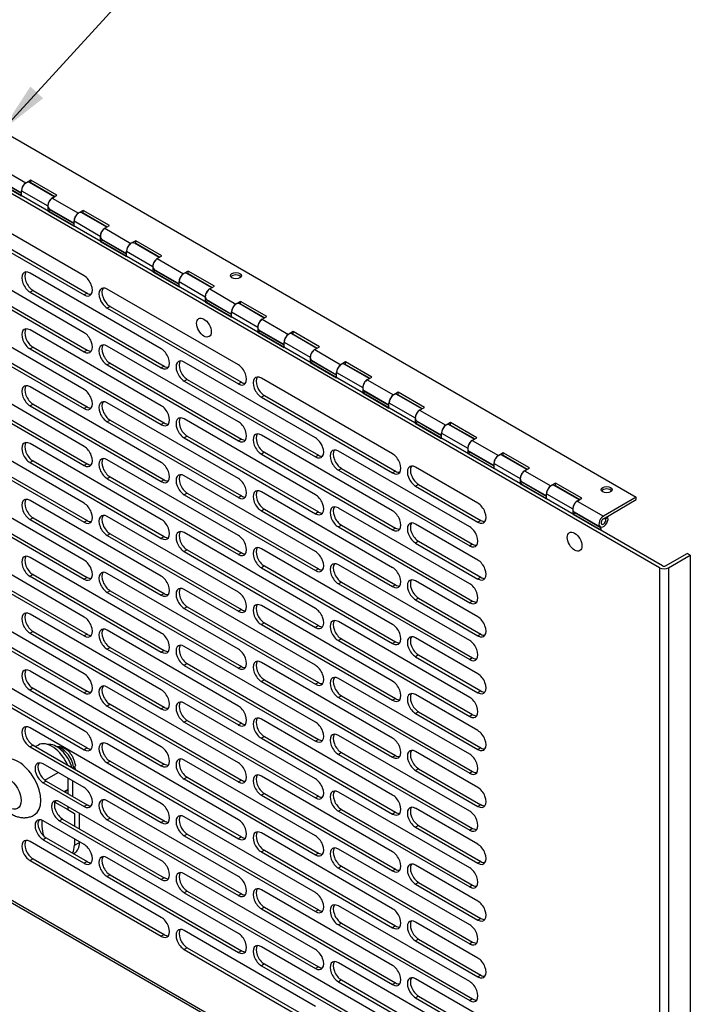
# Model space of a CAD drawing. Header units: inches. Extents: x 0 to 80.1, y 0 to 59.8.
# Tile 17 of 18: x 61.8 to 70.8, y 39.9 to 53.1. Entities that reach past the tile are written whole.
import ezdxf
from ezdxf.enums import TextEntityAlignment as Align

# ---------------------------------------------------------------- set-up
doc = ezdxf.new("R2010")
doc.units = ezdxf.units.IN
doc.header["$MEASUREMENT"] = 0
for name, color, linetype in [('COM57178-16', 7, 'Continuous'), ('COM57184A', 7, 'Continuous'), ('COM57184B', 7, 'Continuous'), ('Default', 7, 'Continuous'), ('LOC13061', 7, 'Continuous'), ('LOC13061CAM', 7, 'Continuous'), ('LOC13061SC', 7, 'Continuous'), ('RVT19022', 7, 'Continuous')]:
    doc.layers.add(name, color=color, linetype=linetype)
doc.styles.add('SEACAD_Arial', font='arial.ttf')

# ---------------------------------------------------------------- blocks, each defined once
blk = doc.blocks.new('SEANNOT_GROUP3')
at = {"layer": 'Default', "linetype": 'Continuous'}
blk.add_hatch(color=7, dxfattribs=at).paths.add_polyline_path([(61.94, 52.234), (61.554, 51.638), (62.112, 52.076)])
at = {"layer": 'Default', "color": 7, "linetype": 'Continuous'}
for p, q in [((66.972, 55.202), (67.52, 55.202)), ((64.172, 54.502), (66.272, 54.502)), ((66.972, 53.802), (67.52, 53.802))]:
    blk.add_line(p, q, dxfattribs=at)
blk.add_lwpolyline([(64.172, 54.502), (61.554, 51.638)], dxfattribs=at)
for centre, start, end in [((66.972, 54.502), 90, 270), ((67.52, 54.502), 270, 90)]:
    blk.add_arc(centre, 0.7, start, end, dxfattribs=at)
at = {"layer": 'Default', "color": 7, "linetype": 'Continuous', "style": 'SEACAD_Arial'}
blk.add_text('2', height=0.7, dxfattribs=at).set_placement((66.972, 54.852), align=Align.TOP_LEFT)
blk = doc.blocks.new('SE6')
at = {"layer": 'COM57178-16', "color": 7, "linetype": 'Continuous'}
for p, q in [((70.416, 45.752), (53.147, 55.722)), ((70.456, 45.775), (53.187, 55.745)), ((62.665, 49.683), (60.898, 50.703)), ((60.898, 50.448), (62.665, 49.427)), ((60.938, 50.471), (62.706, 49.45)), ((62.665, 48.917), (60.898, 49.937)), ((60.898, 49.682), (62.665, 48.661)), ((60.938, 49.705), (62.706, 48.684)), ((63.704, 48.7), (61.936, 49.721)), ((61.976, 49.488), (61.936, 49.465)), ((61.976, 49.488), (63.744, 48.468)), ((64.742, 48.483), (62.975, 49.504)), ((61.936, 49.465), (63.704, 48.444)), ((62.706, 49.45), (62.665, 49.427)), ((63.015, 49.272), (62.975, 49.248)), ((62.975, 49.248), (64.742, 48.228)), ((63.015, 49.272), (64.783, 48.251)), ((62.665, 48.151), (60.898, 49.171)), ((63.704, 47.934), (61.936, 48.955)), ((60.898, 48.916), (62.665, 47.895)), ((60.938, 48.939), (62.706, 47.919)), ((61.976, 48.722), (61.936, 48.699)), ((61.936, 48.699), (63.704, 47.679)), ((61.976, 48.722), (63.744, 47.702)), ((62.706, 48.684), (62.665, 48.661)), ((64.742, 47.717), (62.975, 48.738)), ((63.015, 48.506), (62.975, 48.483)), ((62.975, 48.483), (64.742, 47.462)), ((63.015, 48.506), (64.783, 47.485)), ((63.744, 48.468), (63.704, 48.444)), ((65.781, 47.501), (64.013, 48.521)), ((62.665, 47.385), (60.898, 48.406)), ((64.054, 48.289), (64.013, 48.266)), ((64.054, 48.289), (65.821, 47.268)), ((66.82, 47.284), (65.052, 48.305)), ((60.938, 48.173), (62.706, 47.153)), ((63.704, 47.168), (61.936, 48.189)), ((64.013, 48.266), (65.781, 47.245)), ((64.783, 48.251), (64.742, 48.228)), ((60.898, 48.15), (62.665, 47.129)), ((65.092, 48.072), (65.052, 48.049)), ((65.052, 48.049), (66.82, 47.029)), ((65.092, 48.072), (66.86, 47.052)), ((61.976, 47.957), (61.936, 47.933)), ((61.936, 47.933), (63.704, 46.913)), ((61.976, 47.957), (63.744, 46.936)), ((62.706, 47.919), (62.665, 47.895)), ((64.742, 46.952), (62.975, 47.972)), ((65.781, 46.735), (64.013, 47.756)), ((62.665, 46.619), (60.898, 47.64)), ((63.015, 47.74), (62.975, 47.717)), ((62.975, 47.717), (64.742, 46.696)), ((63.015, 47.74), (64.783, 46.719)), ((63.744, 47.702), (63.704, 47.679)), ((64.054, 47.523), (64.013, 47.5)), ((64.013, 47.5), (65.781, 46.479)), ((64.054, 47.523), (65.821, 46.503)), ((66.82, 46.518), (65.052, 47.539)), ((60.898, 47.384), (62.665, 46.363)), ((60.938, 47.407), (62.706, 46.387)), ((63.704, 46.402), (61.936, 47.423)), ((64.783, 47.485), (64.742, 47.462)), ((65.092, 47.307), (65.052, 47.283)), ((65.052, 47.283), (66.82, 46.263)), ((65.092, 47.307), (66.86, 46.286)), ((65.821, 47.268), (65.781, 47.245)), ((67.858, 46.302), (66.09, 47.322)), ((61.976, 47.191), (61.936, 47.167)), ((61.936, 47.167), (63.704, 46.147)), ((61.976, 47.191), (63.744, 46.17)), ((62.706, 47.153), (62.665, 47.129)), ((64.742, 46.186), (62.975, 47.206)), ((67.969, 46.62), (67.129, 47.105)), ((63.015, 46.974), (62.975, 46.951)), ((63.015, 46.974), (64.783, 45.953)), ((65.781, 45.969), (64.013, 46.99)), ((66.131, 47.09), (66.09, 47.067)), ((66.09, 47.067), (67.858, 46.046)), ((66.131, 47.09), (67.898, 46.069)), ((66.86, 47.052), (66.82, 47.029)), ((62.665, 45.853), (60.898, 46.874)), ((62.975, 46.951), (64.742, 45.93)), ((63.744, 46.936), (63.704, 46.913)), ((67.169, 46.874), (67.129, 46.85)), ((67.129, 46.85), (67.969, 46.365)), ((67.169, 46.874), (68.009, 46.389)), ((64.054, 46.757), (64.013, 46.734)), ((64.013, 46.734), (65.781, 45.713)), ((64.054, 46.757), (65.821, 45.737)), ((64.783, 46.719), (64.742, 46.696)), ((66.82, 45.752), (65.052, 46.773)), ((60.898, 46.618), (62.665, 45.598)), ((60.938, 46.642), (62.706, 45.621)), ((63.704, 45.637), (61.936, 46.657)), ((64.742, 45.42), (62.975, 46.44)), ((65.092, 46.541), (65.052, 46.517)), ((65.052, 46.517), (66.82, 45.497)), ((65.092, 46.541), (66.86, 45.52)), ((65.821, 46.503), (65.781, 46.479)), ((67.858, 45.536), (66.09, 46.556)), ((61.976, 46.425), (61.936, 46.402)), ((61.936, 46.402), (63.704, 45.381)), ((61.976, 46.425), (63.744, 45.404)), ((62.706, 46.387), (62.665, 46.363)), ((66.131, 46.324), (66.09, 46.301)), ((66.09, 46.301), (67.858, 45.28)), ((66.131, 46.324), (67.898, 45.303)), ((67.969, 45.854), (67.129, 46.339)), ((68.009, 46.389), (67.969, 46.365)), ((70.416, 36.228), (53.147, 46.198)), ((53.155, 46.165), (70.444, 36.183)), ((63.015, 46.208), (62.975, 46.185)), ((62.975, 46.185), (64.742, 45.164)), ((63.015, 46.208), (64.783, 45.188)), ((63.744, 46.17), (63.704, 46.147)), ((65.781, 45.203), (64.013, 46.224)), ((66.86, 46.286), (66.82, 46.263)), ((62.665, 45.087), (60.898, 46.108)), ((67.169, 46.108), (67.129, 46.084)), ((67.129, 46.084), (67.969, 45.599)), ((67.169, 46.108), (68.009, 45.623)), ((67.898, 46.069), (67.858, 46.046)), ((64.054, 45.991), (64.013, 45.968)), ((64.013, 45.968), (65.781, 44.948)), ((64.054, 45.991), (65.821, 44.971)), ((64.783, 45.953), (64.742, 45.93)), ((66.82, 44.986), (65.052, 46.007)), ((70.497, 45.775), (70.79, 45.944)), ((70.538, 45.752), (70.83, 45.921)), ((70.83, 45.921), (70.79, 45.944)), ((70.83, 45.921), (70.83, 36.374)), ((60.898, 45.852), (62.665, 44.832)), ((60.938, 45.876), (62.706, 44.855)), ((63.704, 44.871), (61.936, 45.891)), ((65.092, 45.775), (65.052, 45.752)), ((65.092, 45.775), (66.86, 44.754)), ((67.858, 44.77), (66.09, 45.79)), ((61.976, 45.659), (61.936, 45.636)), ((61.936, 45.636), (63.704, 44.615)), ((61.976, 45.659), (63.744, 44.638)), ((64.742, 44.654), (62.975, 45.675)), ((65.052, 45.752), (66.82, 44.731)), ((65.821, 45.737), (65.781, 45.713)), ((70.416, 45.752), (70.416, 36.228)), ((70.538, 45.752), (70.538, 36.205)), ((62.706, 45.621), (62.665, 45.598)), ((66.131, 45.558), (66.09, 45.535)), ((66.09, 45.535), (67.858, 44.514)), ((66.131, 45.558), (67.898, 44.537)), ((66.86, 45.52), (66.82, 45.497)), ((67.969, 45.088), (67.129, 45.573)), ((68.009, 45.623), (67.969, 45.599)), ((63.015, 45.442), (62.975, 45.419)), ((62.975, 45.419), (64.742, 44.398)), ((63.015, 45.442), (64.783, 44.422)), ((63.744, 45.404), (63.704, 45.381)), ((65.781, 44.437), (64.013, 45.458)), ((62.665, 44.321), (60.898, 45.342)), ((66.82, 44.221), (65.052, 45.241)), ((67.169, 45.342), (67.129, 45.319)), ((67.129, 45.319), (67.969, 44.834)), ((67.169, 45.342), (68.009, 44.857)), ((67.898, 45.303), (67.858, 45.28)), ((60.938, 45.11), (62.706, 44.089)), ((63.704, 44.105), (61.936, 45.125)), ((64.054, 45.226), (64.013, 45.202)), ((64.013, 45.202), (65.781, 44.182)), ((64.054, 45.226), (65.821, 44.205)), ((64.783, 45.188), (64.742, 45.164)), ((60.898, 45.086), (62.665, 44.066)), ((65.092, 45.009), (65.052, 44.986)), ((65.052, 44.986), (66.82, 43.965)), ((65.092, 45.009), (66.86, 43.988)), ((65.821, 44.971), (65.781, 44.948)), ((67.858, 44.004), (66.09, 45.025)), ((61.976, 44.893), (61.936, 44.87)), ((61.936, 44.87), (63.704, 43.849)), ((61.976, 44.893), (63.744, 43.872)), ((62.706, 44.855), (62.665, 44.832)), ((64.742, 43.888), (62.975, 44.909)), ((68.009, 44.857), (67.969, 44.834)), ((66.131, 44.792), (66.09, 44.769)), ((66.09, 44.769), (67.858, 43.748)), ((66.131, 44.792), (67.898, 43.772)), ((66.86, 44.754), (66.82, 44.731)), ((67.969, 44.322), (67.129, 44.807)), ((62.665, 43.556), (60.898, 44.576)), ((63.015, 44.676), (62.975, 44.653)), ((62.975, 44.653), (64.742, 43.633)), ((63.015, 44.676), (64.783, 43.656)), ((63.744, 44.638), (63.704, 44.615)), ((65.781, 43.671), (64.013, 44.692)), ((67.169, 44.576), (67.129, 44.553)), ((67.169, 44.576), (68.009, 44.091)), ((64.054, 44.46), (64.013, 44.436)), ((64.054, 44.46), (65.821, 43.439)), ((66.82, 43.455), (65.052, 44.475)), ((67.129, 44.553), (67.969, 44.068)), ((67.898, 44.537), (67.858, 44.514)), ((60.898, 44.321), (62.665, 43.3)), ((60.938, 44.344), (62.706, 43.323)), ((63.704, 43.339), (61.936, 44.359)), ((64.013, 44.436), (65.781, 43.416)), ((64.783, 44.422), (64.742, 44.398)), ((65.092, 44.243), (65.052, 44.22)), ((65.052, 44.22), (66.82, 43.199)), ((65.092, 44.243), (66.86, 43.222)), ((65.821, 44.205), (65.781, 44.182)), ((67.858, 43.238), (66.09, 44.259)), ((61.976, 44.127), (61.936, 44.104)), ((61.936, 44.104), (63.704, 43.083)), ((61.976, 44.127), (63.744, 43.107)), ((62.706, 44.089), (62.665, 44.066)), ((64.742, 43.122), (62.975, 44.143)), ((67.969, 43.557), (67.129, 44.042)), ((68.009, 44.091), (67.969, 44.068)), ((63.015, 43.911), (62.975, 43.887)), ((63.015, 43.911), (64.783, 42.89)), ((65.781, 42.906), (64.013, 43.926)), ((66.131, 44.026), (66.09, 44.003)), ((66.09, 44.003), (67.858, 42.982)), ((66.131, 44.026), (67.898, 43.006)), ((66.86, 43.988), (66.82, 43.965)), ((62.975, 43.887), (64.742, 42.867)), ((63.744, 43.872), (63.704, 43.849)), ((67.169, 43.81), (67.129, 43.787)), ((67.129, 43.787), (67.969, 43.302)), ((67.169, 43.81), (68.009, 43.325)), ((64.054, 43.694), (64.013, 43.671)), ((64.013, 43.671), (65.781, 42.65)), ((64.054, 43.694), (65.821, 42.673)), ((64.783, 43.656), (64.742, 43.633)), ((66.82, 42.689), (65.052, 43.709)), ((67.898, 43.772), (67.858, 43.748)), ((63.704, 42.573), (61.936, 43.594)), ((65.092, 43.477), (65.052, 43.454)), ((65.052, 43.454), (66.82, 42.433)), ((65.092, 43.477), (66.86, 42.457)), ((65.821, 43.439), (65.781, 43.416)), ((67.858, 42.472), (66.09, 43.493)), ((61.976, 43.361), (61.936, 43.338)), ((61.936, 43.338), (63.704, 42.317)), ((61.976, 43.361), (63.744, 42.341)), ((62.706, 43.323), (62.665, 43.3)), ((64.742, 42.356), (62.975, 43.377)), ((66.131, 43.26), (66.09, 43.237)), ((66.131, 43.26), (67.898, 42.24)), ((67.969, 42.791), (67.129, 43.276)), ((68.009, 43.325), (67.969, 43.302)), ((63.015, 43.145), (62.975, 43.121)), ((62.975, 43.121), (64.742, 42.101)), ((63.015, 43.145), (64.783, 42.124)), ((65.781, 42.14), (64.013, 43.16)), ((66.09, 43.237), (67.858, 42.217)), ((66.86, 43.222), (66.82, 43.199)), ((62.665, 42.79), (62.113, 43.109)), ((63.744, 43.107), (63.704, 43.083)), ((67.169, 43.044), (67.129, 43.021)), ((67.129, 43.021), (67.969, 42.536)), ((67.169, 43.044), (68.009, 42.559)), ((67.898, 43.006), (67.858, 42.982)), ((62.153, 42.877), (62.113, 42.853)), ((62.113, 42.853), (62.665, 42.534)), ((62.153, 42.877), (62.705, 42.558)), ((64.054, 42.928), (64.013, 42.905)), ((64.013, 42.905), (65.781, 41.884)), ((64.054, 42.928), (65.821, 41.907)), ((64.783, 42.89), (64.742, 42.867)), ((66.82, 41.923), (65.052, 42.944)), ((67.858, 41.706), (66.09, 42.727)), ((63.704, 41.807), (62.334, 42.598)), ((64.742, 41.59), (62.975, 42.611)), ((65.092, 42.711), (65.052, 42.688)), ((65.052, 42.688), (66.82, 41.667)), ((65.092, 42.711), (66.86, 41.691)), ((65.821, 42.673), (65.781, 42.65)), ((62.705, 42.558), (62.665, 42.534)), ((66.131, 42.495), (66.09, 42.471)), ((66.09, 42.471), (67.858, 41.451)), ((66.131, 42.495), (67.898, 41.474)), ((66.86, 42.457), (66.82, 42.433)), ((67.969, 42.025), (67.129, 42.51)), ((68.009, 42.559), (67.969, 42.536)), ((62.665, 42.024), (62.113, 42.343)), ((62.374, 42.366), (62.334, 42.343)), ((62.334, 42.343), (63.704, 41.552)), ((62.374, 42.366), (63.744, 41.575)), ((63.015, 42.379), (62.975, 42.356)), ((62.975, 42.356), (64.742, 41.335)), ((63.015, 42.379), (64.783, 41.358)), ((63.744, 42.341), (63.704, 42.317)), ((65.781, 41.374), (64.013, 42.394)), ((67.169, 42.278), (67.129, 42.255)), ((67.129, 42.255), (67.969, 41.77)), ((67.169, 42.278), (68.009, 41.793)), ((67.898, 42.24), (67.858, 42.217)), ((63.704, 41.041), (61.936, 42.062)), ((62.153, 42.111), (62.113, 42.087)), ((62.113, 42.087), (62.665, 41.769)), ((62.153, 42.111), (62.705, 41.792)), ((64.054, 42.162), (64.013, 42.139)), ((64.013, 42.139), (65.781, 41.118)), ((64.054, 42.162), (65.821, 41.141)), ((64.783, 42.124), (64.742, 42.101)), ((66.82, 41.157), (65.052, 42.178)), ((65.092, 41.945), (65.052, 41.922)), ((65.052, 41.922), (66.82, 40.902)), ((65.092, 41.945), (66.86, 40.925)), ((67.858, 40.94), (66.09, 41.961)), ((61.976, 41.83), (61.936, 41.806)), ((61.936, 41.806), (63.704, 40.786)), ((61.976, 41.83), (63.744, 40.809)), ((62.705, 41.792), (62.665, 41.769)), ((64.742, 40.825), (62.975, 41.845)), ((65.821, 41.907), (65.781, 41.884)), ((68.009, 41.793), (67.969, 41.77)), ((66.131, 41.729), (66.09, 41.705)), ((66.09, 41.705), (67.858, 40.685)), ((66.131, 41.729), (67.898, 40.708)), ((66.86, 41.691), (66.82, 41.667)), ((67.969, 41.259), (67.129, 41.744)), ((63.015, 41.613), (62.975, 41.59)), ((62.975, 41.59), (64.742, 40.569)), ((63.015, 41.613), (64.783, 40.592)), ((63.744, 41.575), (63.704, 41.552)), ((65.781, 40.608), (64.013, 41.629)), ((64.054, 41.396), (64.013, 41.373)), ((64.054, 41.396), (65.821, 40.376)), ((66.82, 40.391), (65.052, 41.412)), ((67.169, 41.512), (67.129, 41.489)), ((67.129, 41.489), (67.969, 41.004)), ((67.169, 41.512), (68.009, 41.027)), ((67.898, 41.474), (67.858, 41.451)), ((64.013, 41.373), (65.781, 40.352)), ((64.783, 41.358), (64.742, 41.335)), ((65.092, 41.18), (65.052, 41.156)), ((65.052, 41.156), (66.82, 40.136)), ((65.092, 41.18), (66.86, 40.159)), ((65.821, 41.141), (65.781, 41.118)), ((67.858, 40.175), (66.09, 41.195)), ((68.009, 41.027), (67.969, 41.004)), ((65.781, 39.842), (64.013, 40.863)), ((66.131, 40.963), (66.09, 40.94)), ((66.09, 40.94), (67.858, 39.919)), ((66.131, 40.963), (67.898, 39.942)), ((66.86, 40.925), (66.82, 40.902)), ((67.969, 40.493), (67.129, 40.978)), ((63.744, 40.809), (63.704, 40.786)), ((67.169, 40.747), (67.129, 40.723)), ((67.169, 40.747), (68.009, 40.262)), ((64.054, 40.63), (64.013, 40.607)), ((64.013, 40.607), (65.781, 39.586)), ((64.054, 40.63), (65.821, 39.61)), ((64.783, 40.592), (64.742, 40.569)), ((66.82, 39.625), (65.052, 40.646)), ((67.129, 40.723), (67.969, 40.238)), ((67.898, 40.708), (67.858, 40.685)), ((65.092, 40.414), (65.052, 40.39)), ((65.052, 40.39), (66.82, 39.37)), ((65.092, 40.414), (66.86, 39.393)), ((65.821, 40.376), (65.781, 40.352)), ((67.858, 39.409), (66.09, 40.429)), ((66.131, 40.197), (66.09, 40.174)), ((66.131, 40.197), (67.898, 39.176)), ((67.969, 39.727), (67.129, 40.212)), ((68.009, 40.262), (67.969, 40.238)), ((66.09, 40.174), (67.858, 39.153)), ((66.86, 40.159), (66.82, 40.136)), ((67.169, 39.981), (67.129, 39.957)), ((67.129, 39.957), (67.969, 39.472)), ((67.169, 39.981), (68.009, 39.496)), ((67.898, 39.942), (67.858, 39.919))]:
    blk.add_line(p, q, dxfattribs=at)
for centre, major_axis, start_param, end_param in [((61.936, 49.593), (0.078, -0.136), 2.356194, 5.497787), ((61.976, 49.616), (0.078, -0.136), 3.402069, 5.497787), ((62.665, 49.555), (-0.078, 0.136), 2.356194, 5.497787), ((62.975, 49.376), (0.078, -0.136), 2.356194, 5.497787), ((63.015, 49.399), (0.078, -0.136), 3.402069, 5.497787), ((62.706, 49.578), (-0.078, 0.136), 2.356194, 2.881117), ((61.936, 48.827), (0.078, -0.136), 2.356194, 5.497787), ((61.976, 48.85), (0.078, -0.136), 3.402069, 5.497787), ((62.665, 48.789), (-0.078, 0.136), 2.356194, 5.497787), ((62.706, 48.812), (-0.078, 0.136), 2.356194, 2.881117), ((62.975, 48.61), (0.078, -0.136), 2.356194, 5.497787), ((63.015, 48.634), (0.078, -0.136), 3.402069, 5.497787), ((63.704, 48.572), (-0.078, 0.136), 2.356194, 5.497787), ((64.013, 48.394), (0.078, -0.136), 2.356194, 5.497787), ((63.744, 48.595), (-0.078, 0.136), 2.356194, 2.881117), ((64.054, 48.417), (0.078, -0.136), 3.402069, 5.497787), ((64.742, 48.356), (-0.078, 0.136), 2.356194, 5.497787), ((65.052, 48.177), (0.078, -0.136), 2.356194, 5.497787), ((65.092, 48.2), (0.078, -0.136), 3.402069, 5.497787), ((61.936, 48.061), (0.078, -0.136), 2.356194, 5.497787), ((61.976, 48.084), (0.078, -0.136), 3.402069, 5.497787), ((64.783, 48.379), (-0.078, 0.136), 2.356194, 2.881117), ((62.665, 48.023), (-0.078, 0.136), 2.356194, 5.497787), ((62.706, 48.046), (-0.078, 0.136), 2.356194, 2.881117), ((62.975, 47.844), (0.078, -0.136), 2.356194, 5.497787), ((63.015, 47.868), (0.078, -0.136), 3.402069, 5.497787), ((63.704, 47.806), (-0.078, 0.136), 2.356194, 5.497787), ((64.013, 47.628), (0.078, -0.136), 2.356194, 5.497787), ((64.054, 47.651), (0.078, -0.136), 3.402069, 5.497787), ((63.744, 47.83), (-0.078, 0.136), 2.356194, 2.881117), ((64.742, 47.59), (-0.078, 0.136), 2.356194, 5.497787), ((65.052, 47.411), (0.078, -0.136), 2.356194, 5.497787), ((65.092, 47.434), (0.078, -0.136), 3.402069, 5.497787), ((65.781, 47.373), (-0.078, 0.136), 2.356194, 5.497787), ((61.936, 47.295), (0.078, -0.136), 2.356194, 5.497787), ((61.976, 47.318), (0.078, -0.136), 3.402069, 5.497787), ((62.665, 47.257), (-0.078, 0.136), 2.356194, 5.497787), ((64.783, 47.613), (-0.078, 0.136), 2.356194, 2.881117), ((66.09, 47.194), (0.078, -0.136), 2.356194, 5.497787), ((62.975, 47.079), (0.078, -0.136), 2.356194, 5.497787), ((65.821, 47.396), (-0.078, 0.136), 2.356194, 2.881117), ((66.131, 47.218), (0.078, -0.136), 3.402069, 5.497787), ((66.82, 47.156), (-0.078, 0.136), 2.356194, 5.497787), ((62.706, 47.28), (-0.078, 0.136), 2.356194, 2.881117), ((63.015, 47.102), (0.078, -0.136), 3.402069, 5.497787), ((63.704, 47.04), (-0.078, 0.136), 2.356194, 5.497787), ((67.129, 46.978), (0.078, -0.135), 2.356194, 5.497787), ((67.169, 47.001), (0.078, -0.135), 3.402923, 5.497787), ((64.013, 46.862), (0.078, -0.136), 2.356194, 5.497787), ((64.054, 46.885), (0.078, -0.136), 3.402069, 5.497787), ((66.86, 47.18), (-0.078, 0.136), 2.356194, 2.881117), ((63.744, 47.064), (-0.078, 0.136), 2.356194, 2.881117), ((64.742, 46.824), (-0.078, 0.136), 2.356194, 5.497787), ((64.783, 46.847), (-0.078, 0.136), 2.356194, 2.881117), ((65.052, 46.645), (0.078, -0.136), 2.356194, 5.497787), ((65.092, 46.668), (0.078, -0.136), 3.402069, 5.497787), ((65.781, 46.607), (-0.078, 0.136), 2.356194, 5.497787), ((61.936, 46.529), (0.078, -0.136), 2.356194, 5.497787), ((61.976, 46.553), (0.078, -0.136), 3.402069, 5.497787), ((62.665, 46.491), (-0.078, 0.136), 2.356194, 5.497787), ((66.09, 46.429), (0.078, -0.136), 2.356194, 5.497787), ((66.131, 46.452), (0.078, -0.136), 3.402069, 5.497787), ((67.969, 46.493), (-0.078, 0.135), 2.356194, 5.497787), ((62.975, 46.313), (0.078, -0.136), 2.356194, 5.497787), ((63.015, 46.336), (0.078, -0.136), 3.402069, 5.497787), ((65.821, 46.63), (-0.078, 0.136), 2.356194, 2.881117), ((66.82, 46.39), (-0.078, 0.136), 2.356194, 5.497787), ((62.706, 46.515), (-0.078, 0.136), 2.356194, 2.881117), ((63.704, 46.275), (-0.078, 0.136), 2.356194, 5.497787), ((67.129, 46.212), (0.078, -0.135), 2.356194, 5.497787), ((67.169, 46.235), (0.078, -0.135), 3.402923, 5.497787), ((67.858, 46.174), (-0.078, 0.136), 2.356194, 5.497787), ((68.009, 46.516), (-0.078, 0.135), 2.356194, 2.880262), ((63.744, 46.298), (-0.078, 0.136), 2.356194, 2.881117), ((64.013, 46.096), (0.078, -0.136), 2.356194, 5.497787), ((64.054, 46.119), (0.078, -0.136), 3.402069, 5.497787), ((64.742, 46.058), (-0.078, 0.136), 2.356194, 5.497787), ((66.86, 46.414), (-0.078, 0.136), 2.356194, 2.881117), ((67.898, 46.197), (-0.078, 0.136), 2.356194, 2.881117), ((61.936, 45.763), (0.078, -0.136), 2.356194, 5.497787), ((61.976, 45.787), (0.078, -0.136), 3.402069, 5.497787), ((64.783, 46.081), (-0.078, 0.136), 2.356194, 2.881117), ((65.052, 45.879), (0.078, -0.136), 2.356194, 5.497787), ((65.092, 45.903), (0.078, -0.136), 3.402069, 5.497787), ((65.781, 45.841), (-0.078, 0.136), 2.356194, 5.497787), ((62.665, 45.725), (-0.078, 0.136), 2.356194, 5.497787), ((66.09, 45.663), (0.078, -0.136), 2.356194, 5.497787), ((66.131, 45.686), (0.078, -0.136), 3.402069, 5.497787), ((67.969, 45.727), (-0.078, 0.135), 2.356194, 5.497787), ((70.477, 45.787), (0.029, 0), 3.926991, 5.497787), ((62.975, 45.547), (0.078, -0.136), 2.356194, 5.497787), ((63.015, 45.57), (0.078, -0.136), 3.402069, 5.497787), ((63.704, 45.509), (-0.078, 0.136), 2.356194, 5.497787), ((65.821, 45.865), (-0.078, 0.136), 2.356194, 2.881117), ((66.82, 45.625), (-0.078, 0.136), 2.356194, 5.497787), ((70.477, 45.787), (0.086, 0), 3.926991, 5.497787), ((62.706, 45.749), (-0.078, 0.136), 2.356194, 2.881117), ((66.86, 45.648), (-0.078, 0.136), 2.356194, 2.881117), ((67.129, 45.446), (0.078, -0.135), 2.356194, 5.497787), ((67.169, 45.469), (0.078, -0.135), 3.402923, 5.497787), ((67.858, 45.408), (-0.078, 0.136), 2.356194, 5.497787), ((68.009, 45.75), (-0.078, 0.135), 2.356194, 2.880262), ((63.744, 45.532), (-0.078, 0.136), 2.356194, 2.881117), ((64.013, 45.33), (0.078, -0.136), 2.356194, 5.497787), ((64.054, 45.353), (0.078, -0.136), 3.402069, 5.497787), ((64.742, 45.292), (-0.078, 0.136), 2.356194, 5.497787), ((65.052, 45.113), (0.078, -0.136), 2.356194, 5.497787), ((65.092, 45.137), (0.078, -0.136), 3.402069, 5.497787), ((67.898, 45.431), (-0.078, 0.136), 2.356194, 2.881117), ((61.936, 44.998), (0.078, -0.136), 2.356194, 5.497787), ((61.976, 45.021), (0.078, -0.136), 3.402069, 5.497787), ((64.783, 45.315), (-0.078, 0.136), 2.356194, 2.881117), ((65.781, 45.075), (-0.078, 0.136), 2.356194, 5.497787), ((62.665, 44.96), (-0.078, 0.136), 2.356194, 5.497787), ((65.821, 45.099), (-0.078, 0.136), 2.356194, 2.881117), ((66.09, 44.897), (0.078, -0.136), 2.356194, 5.497787), ((66.131, 44.92), (0.078, -0.136), 3.402069, 5.497787), ((66.82, 44.859), (-0.078, 0.136), 2.356194, 5.497787), ((67.969, 44.961), (-0.078, 0.135), 2.356194, 5.497787), ((62.706, 44.983), (-0.078, 0.136), 2.356194, 2.881117), ((62.975, 44.781), (0.078, -0.136), 2.356194, 5.497787), ((63.015, 44.804), (0.078, -0.136), 3.402069, 5.497787), ((63.704, 44.743), (-0.078, 0.136), 2.356194, 5.497787), ((68.009, 44.984), (-0.078, 0.135), 2.356194, 2.880262), ((64.013, 44.564), (0.078, -0.136), 2.356194, 5.497787), ((64.054, 44.588), (0.078, -0.136), 3.402069, 5.497787), ((66.86, 44.882), (-0.078, 0.136), 2.356194, 2.881117), ((67.129, 44.68), (0.078, -0.135), 2.356194, 5.497787), ((67.169, 44.703), (0.078, -0.135), 3.402923, 5.497787), ((67.858, 44.642), (-0.078, 0.136), 2.356194, 5.497787), ((63.744, 44.766), (-0.078, 0.136), 2.356194, 2.881117), ((64.742, 44.526), (-0.078, 0.136), 2.356194, 5.497787), ((65.052, 44.348), (0.078, -0.136), 2.356194, 5.497787), ((65.092, 44.371), (0.078, -0.136), 3.402069, 5.497787), ((67.898, 44.665), (-0.078, 0.136), 2.356194, 2.881117), ((61.936, 44.232), (0.078, -0.136), 2.356194, 5.497787), ((61.976, 44.255), (0.078, -0.136), 3.402069, 5.497787), ((62.665, 44.194), (-0.078, 0.136), 2.356194, 5.497787), ((64.783, 44.549), (-0.078, 0.136), 2.356194, 2.881117), ((65.781, 44.309), (-0.078, 0.136), 2.356194, 5.497787), ((67.969, 44.195), (-0.078, 0.135), 2.356194, 5.497787), ((65.821, 44.333), (-0.078, 0.136), 2.356194, 2.881117), ((66.09, 44.131), (0.078, -0.136), 2.356194, 5.497787), ((66.131, 44.154), (0.078, -0.136), 3.402069, 5.497787), ((66.82, 44.093), (-0.078, 0.136), 2.356194, 5.497787), ((62.706, 44.217), (-0.078, 0.136), 2.356194, 2.881117), ((62.975, 44.015), (0.078, -0.136), 2.356194, 5.497787), ((63.015, 44.038), (0.078, -0.136), 3.402069, 5.497787), ((63.704, 43.977), (-0.078, 0.136), 2.356194, 5.497787), ((67.129, 43.914), (0.078, -0.135), 2.356194, 5.497787), ((67.169, 43.937), (0.078, -0.135), 3.402923, 5.497787), ((68.009, 44.218), (-0.078, 0.135), 2.356194, 2.880262), ((64.013, 43.798), (0.078, -0.136), 2.356194, 5.497787), ((64.054, 43.822), (0.078, -0.136), 3.402069, 5.497787), ((66.86, 44.116), (-0.078, 0.136), 2.356194, 2.881117), ((67.858, 43.876), (-0.078, 0.136), 2.356194, 5.497787), ((63.744, 44), (-0.078, 0.136), 2.356194, 2.881117), ((64.742, 43.76), (-0.078, 0.136), 2.356194, 5.497787), ((64.783, 43.784), (-0.078, 0.136), 2.356194, 2.881117), ((65.052, 43.582), (0.078, -0.136), 2.356194, 5.497787), ((65.092, 43.605), (0.078, -0.136), 3.402069, 5.497787), ((65.781, 43.544), (-0.078, 0.136), 2.356194, 5.497787), ((67.898, 43.899), (-0.078, 0.136), 2.356194, 2.881117), ((61.936, 43.466), (0.078, -0.136), 2.356194, 5.497787), ((61.976, 43.489), (0.078, -0.136), 3.402069, 5.497787), ((62.665, 43.428), (-0.078, 0.136), 2.356194, 5.497787), ((66.09, 43.365), (0.078, -0.136), 2.356194, 5.497787), ((67.969, 43.429), (-0.078, 0.135), 2.356194, 5.497787), ((62.975, 43.249), (0.078, -0.136), 2.356194, 5.497787), ((63.015, 43.272), (0.078, -0.136), 3.402069, 5.497787), ((65.821, 43.567), (-0.078, 0.136), 2.356194, 2.881117), ((66.131, 43.388), (0.078, -0.136), 3.402069, 5.497787), ((66.82, 43.327), (-0.078, 0.136), 2.356194, 5.497787), ((62.706, 43.451), (-0.078, 0.136), 2.356194, 2.881117), ((63.704, 43.211), (-0.078, 0.136), 2.356194, 5.497787), ((67.129, 43.148), (0.078, -0.135), 2.356194, 5.497787), ((67.169, 43.172), (0.078, -0.135), 3.402923, 5.497787), ((68.009, 43.452), (-0.078, 0.135), 2.356194, 2.880262), ((62.113, 42.981), (0.078, -0.135), 2.356194, 5.497787), ((62.153, 43.004), (0.078, -0.135), 3.402495, 5.497787), ((64.013, 43.032), (0.078, -0.136), 2.356194, 5.497787), ((64.054, 43.056), (0.078, -0.136), 3.402069, 5.497787), ((64.742, 42.994), (-0.078, 0.136), 2.356194, 5.497787), ((66.86, 43.35), (-0.078, 0.136), 2.356194, 2.881117), ((67.858, 43.11), (-0.078, 0.136), 2.356194, 5.497787), ((63.744, 43.234), (-0.078, 0.136), 2.356194, 2.881117), ((67.898, 43.134), (-0.078, 0.136), 2.356194, 2.881117), ((64.783, 43.018), (-0.078, 0.136), 2.356194, 2.881117), ((65.052, 42.816), (0.078, -0.136), 2.356194, 5.497787), ((65.092, 42.839), (0.078, -0.136), 3.402069, 5.497787), ((65.781, 42.778), (-0.078, 0.136), 2.356194, 5.497787), ((62.665, 42.662), (-0.078, 0.135), 2.356194, 5.497787), ((66.09, 42.599), (0.078, -0.136), 2.356194, 5.497787), ((66.131, 42.622), (0.078, -0.136), 3.402069, 5.497787), ((67.969, 42.663), (-0.078, 0.135), 2.356194, 5.497787), ((62.334, 42.47), (0.078, -0.135), 2.356194, 5.497787), ((62.374, 42.494), (0.078, -0.135), 3.402495, 5.497787), ((62.975, 42.483), (0.078, -0.136), 2.356194, 5.497787), ((63.015, 42.507), (0.078, -0.136), 3.402069, 5.497787), ((65.821, 42.801), (-0.078, 0.136), 2.356194, 2.881117), ((66.82, 42.561), (-0.078, 0.136), 2.356194, 5.497787), ((62.705, 42.685), (-0.078, 0.135), 2.356194, 2.88069), ((63.704, 42.445), (-0.078, 0.136), 2.356194, 5.497787), ((66.86, 42.584), (-0.078, 0.136), 2.356194, 2.881117), ((67.129, 42.382), (0.078, -0.135), 2.356194, 5.497787), ((67.169, 42.406), (0.078, -0.135), 3.402923, 5.497787), ((67.858, 42.344), (-0.078, 0.136), 2.356194, 5.497787), ((68.009, 42.687), (-0.078, 0.135), 2.356194, 2.880262), ((62.113, 42.215), (0.078, -0.135), 2.356194, 5.497787), ((62.153, 42.238), (0.078, -0.135), 3.402495, 5.497787), ((63.744, 42.468), (-0.078, 0.136), 2.356194, 2.881117), ((64.013, 42.267), (0.078, -0.136), 2.356194, 5.497787), ((64.054, 42.29), (0.078, -0.136), 3.402069, 5.497787), ((64.742, 42.229), (-0.078, 0.136), 2.356194, 5.497787), ((65.052, 42.05), (0.078, -0.136), 2.356194, 5.497787), ((65.092, 42.073), (0.078, -0.136), 3.402069, 5.497787), ((67.898, 42.368), (-0.078, 0.136), 2.356194, 2.881117), ((61.936, 41.934), (0.078, -0.136), 2.356194, 5.497787), ((61.976, 41.957), (0.078, -0.136), 3.402069, 5.497787), ((64.783, 42.252), (-0.078, 0.136), 2.356194, 2.881117), ((65.781, 42.012), (-0.078, 0.136), 2.356194, 5.497787), ((62.665, 41.896), (-0.078, 0.135), 2.356194, 5.497787), ((66.09, 41.833), (0.078, -0.136), 2.356194, 5.497787), ((66.131, 41.857), (0.078, -0.136), 3.402069, 5.497787), ((66.82, 41.795), (-0.078, 0.136), 2.356194, 5.497787), ((67.969, 41.897), (-0.078, 0.135), 2.356194, 5.497787), ((62.705, 41.919), (-0.078, 0.135), 2.356194, 2.88069), ((62.975, 41.717), (0.078, -0.136), 2.356194, 5.497787), ((63.015, 41.741), (0.078, -0.136), 3.402069, 5.497787), ((63.704, 41.679), (-0.078, 0.135), 2.356194, 5.497787), ((65.821, 42.035), (-0.078, 0.136), 2.356194, 2.881117), ((68.009, 41.921), (-0.078, 0.135), 2.356194, 2.880262), ((64.013, 41.501), (0.078, -0.136), 2.356194, 5.497787), ((66.86, 41.818), (-0.078, 0.136), 2.356194, 2.881117), ((67.129, 41.617), (0.078, -0.135), 2.356194, 5.497787), ((67.169, 41.64), (0.078, -0.135), 3.402923, 5.497787), ((67.858, 41.579), (-0.078, 0.136), 2.356194, 5.497787), ((63.744, 41.703), (-0.078, 0.135), 2.356194, 2.88069), ((64.054, 41.524), (0.078, -0.136), 3.402069, 5.497787), ((64.742, 41.463), (-0.078, 0.136), 2.356194, 5.497787), ((65.052, 41.284), (0.078, -0.136), 2.356194, 5.497787), ((65.092, 41.307), (0.078, -0.136), 3.402069, 5.497787), ((67.898, 41.602), (-0.078, 0.136), 2.356194, 2.881117), ((64.783, 41.486), (-0.078, 0.136), 2.356194, 2.881117), ((65.781, 41.246), (-0.078, 0.136), 2.356194, 5.497787), ((67.969, 41.132), (-0.078, 0.135), 2.356194, 5.497787), ((65.821, 41.269), (-0.078, 0.136), 2.356194, 2.881117), ((66.09, 41.067), (0.078, -0.136), 2.356194, 5.497787), ((66.131, 41.091), (0.078, -0.136), 3.402069, 5.497787), ((66.82, 41.029), (-0.078, 0.136), 2.356194, 5.497787), ((63.704, 40.913), (-0.078, 0.136), 2.356194, 5.497787), ((67.129, 40.851), (0.078, -0.135), 2.356194, 5.497787), ((67.169, 40.874), (0.078, -0.135), 3.402923, 5.497787), ((68.009, 41.155), (-0.078, 0.135), 2.356194, 2.880262), ((64.013, 40.735), (0.078, -0.136), 2.356194, 5.497787), ((64.054, 40.758), (0.078, -0.136), 3.402069, 5.497787), ((66.86, 41.053), (-0.078, 0.136), 2.356194, 2.881117), ((67.858, 40.813), (-0.078, 0.136), 2.356194, 5.497787), ((63.744, 40.937), (-0.078, 0.136), 2.356194, 2.881117), ((64.742, 40.697), (-0.078, 0.136), 2.356194, 5.497787), ((64.783, 40.72), (-0.078, 0.136), 2.356194, 2.881117), ((65.052, 40.518), (0.078, -0.136), 2.356194, 5.497787), ((65.092, 40.541), (0.078, -0.136), 3.402069, 5.497787), ((65.781, 40.48), (-0.078, 0.136), 2.356194, 5.497787), ((67.898, 40.836), (-0.078, 0.136), 2.356194, 2.881117), ((66.09, 40.302), (0.078, -0.136), 2.356194, 5.497787), ((67.969, 40.366), (-0.078, 0.135), 2.356194, 5.497787), ((65.821, 40.503), (-0.078, 0.136), 2.356194, 2.881117), ((66.131, 40.325), (0.078, -0.136), 3.402069, 5.497787), ((66.82, 40.263), (-0.078, 0.136), 2.356194, 5.497787), ((67.129, 40.085), (0.078, -0.135), 2.356194, 5.497787), ((67.169, 40.108), (0.078, -0.135), 3.402923, 5.497787), ((68.009, 40.389), (-0.078, 0.135), 2.356194, 2.880262), ((66.86, 40.287), (-0.078, 0.136), 2.356194, 2.881117), ((67.858, 40.047), (-0.078, 0.136), 2.356194, 5.497787), ((67.898, 40.07), (-0.078, 0.136), 2.356194, 2.881117)]:
    blk.add_ellipse(centre, major_axis=major_axis, ratio=0.57735, start_param=start_param, end_param=end_param, dxfattribs=at)
at = {"layer": 'COM57184A', "color": 7, "linetype": 'Continuous'}
for p, q in [((61.468, 50.964), (61.822, 50.76)), ((61.822, 50.794), (61.497, 50.981)), ((62.262, 50.748), (61.927, 50.942)), ((61.822, 50.831), (62.175, 50.627)), ((61.822, 50.76), (61.822, 50.831)), ((62.175, 50.627), (62.175, 50.556)), ((62.175, 50.556), (62.204, 50.573)), ((62.175, 50.556), (62.529, 50.352)), ((62.204, 50.573), (62.204, 50.581)), ((62.529, 50.385), (62.204, 50.573)), ((62.529, 50.423), (62.882, 50.219)), ((62.529, 50.352), (62.529, 50.423)), ((62.969, 50.34), (62.634, 50.534)), ((62.882, 50.219), (62.882, 50.148)), ((62.882, 50.148), (62.911, 50.165)), ((62.882, 50.148), (63.236, 49.944)), ((62.911, 50.165), (62.911, 50.173)), ((63.236, 49.977), (62.911, 50.165)), ((63.236, 50.015), (63.589, 49.811)), ((63.236, 49.944), (63.236, 50.015)), ((63.677, 49.932), (63.341, 50.126)), ((63.589, 49.811), (63.589, 49.74)), ((63.589, 49.74), (63.618, 49.756)), ((63.618, 49.756), (63.618, 49.764)), ((63.943, 49.569), (63.618, 49.756)), ((63.589, 49.74), (63.943, 49.535)), ((64.384, 49.524), (64.048, 49.717)), ((63.943, 49.607), (64.297, 49.402)), ((63.943, 49.535), (63.943, 49.607)), ((64.297, 49.402), (64.297, 49.331)), ((64.297, 49.331), (64.326, 49.348)), ((64.326, 49.348), (64.326, 49.356)), ((64.65, 49.161), (64.326, 49.348)), ((64.297, 49.331), (64.65, 49.127)), ((65.091, 49.115), (64.755, 49.309)), ((64.65, 49.198), (65.004, 48.994)), ((64.65, 49.127), (64.65, 49.198)), ((65.004, 48.994), (65.004, 48.923)), ((65.004, 48.923), (65.033, 48.94)), ((65.004, 48.923), (65.357, 48.719)), ((65.033, 48.94), (65.033, 48.948)), ((65.357, 48.752), (65.033, 48.94)), ((65.798, 48.707), (65.462, 48.901)), ((65.357, 48.79), (65.711, 48.586)), ((65.357, 48.719), (65.357, 48.79)), ((65.711, 48.586), (65.711, 48.515)), ((65.711, 48.515), (65.74, 48.532)), ((65.711, 48.515), (66.064, 48.311)), ((65.74, 48.532), (65.74, 48.54)), ((66.064, 48.344), (65.74, 48.532)), ((66.505, 48.299), (66.169, 48.493)), ((66.064, 48.382), (66.418, 48.178)), ((66.064, 48.311), (66.064, 48.382)), ((66.418, 48.178), (66.418, 48.107)), ((66.418, 48.107), (66.447, 48.123)), ((66.418, 48.107), (66.771, 47.903)), ((66.447, 48.123), (66.447, 48.132)), ((66.771, 47.936), (66.447, 48.123)), ((67.212, 47.891), (66.876, 48.084)), ((66.771, 47.974), (67.125, 47.769)), ((66.771, 47.903), (66.771, 47.974)), ((67.125, 47.769), (67.125, 47.698)), ((67.125, 47.698), (67.154, 47.715)), ((67.125, 47.698), (67.479, 47.494)), ((67.154, 47.715), (67.154, 47.723)), ((67.479, 47.528), (67.154, 47.715)), ((67.919, 47.482), (67.584, 47.676)), ((67.479, 47.565), (67.832, 47.361)), ((67.479, 47.494), (67.479, 47.565)), ((67.832, 47.361), (67.832, 47.29)), ((67.832, 47.29), (67.861, 47.307)), ((67.832, 47.29), (68.186, 47.086)), ((67.861, 47.307), (67.861, 47.315)), ((68.186, 47.119), (67.861, 47.307)), ((68.626, 47.074), (68.291, 47.268)), ((68.186, 47.157), (68.539, 46.953)), ((68.186, 47.086), (68.186, 47.157)), ((68.539, 46.953), (68.539, 46.882)), ((68.539, 46.882), (68.568, 46.899)), ((68.539, 46.882), (68.893, 46.678)), ((68.568, 46.899), (68.568, 46.907)), ((68.893, 46.711), (68.568, 46.899)), ((69.333, 46.666), (68.998, 46.86)), ((68.893, 46.749), (69.246, 46.545)), ((68.893, 46.678), (68.893, 46.749)), ((69.246, 46.545), (69.246, 46.474)), ((69.246, 46.474), (69.275, 46.49)), ((69.246, 46.474), (69.6, 46.27)), ((69.275, 46.49), (69.275, 46.499)), ((69.629, 46.286), (69.275, 46.49)), ((69.6, 46.27), (69.629, 46.286)), ((69.629, 46.253), (69.629, 46.286))]:
    blk.add_line(p, q, dxfattribs=at)
for centre, start_param in [((61.883, 50.867), 3.141593), ((62.237, 50.663), 3.889919), ((62.59, 50.459), 3.141593), ((62.944, 50.254), 3.889919), ((63.297, 50.05), 3.141593), ((63.651, 49.846), 3.889919), ((64.005, 49.642), 3.141593), ((64.358, 49.438), 3.889919), ((64.712, 49.234), 3.141593), ((65.065, 49.03), 3.889919), ((65.419, 48.826), 3.141593), ((65.772, 48.621), 3.889919), ((66.126, 48.417), 3.141593), ((66.479, 48.213), 3.889919), ((66.833, 48.009), 3.141593), ((67.187, 47.805), 3.889919), ((67.54, 47.601), 3.141593), ((67.894, 47.397), 3.889919), ((68.247, 47.193), 3.141593), ((68.601, 46.988), 3.889919), ((68.954, 46.784), 3.141593), ((69.308, 46.58), 3.889919)]:
    blk.add_ellipse(centre, major_axis=(-0.0435, -0.0753), ratio=0.57735, start_param=start_param, end_param=5.497787, dxfattribs=at)
at = {"layer": 'COM57184B', "color": 7, "linetype": 'Continuous'}
for p, q in [((54.547, 55.684), (70.103, 46.702)), ((61.527, 51.141), (61.881, 50.936)), ((61.486, 50.996), (61.822, 50.802)), ((61.945, 50.973), (61.886, 50.939)), ((61.938, 50.936), (61.945, 50.94)), ((61.945, 50.94), (61.945, 50.973)), ((62.298, 50.769), (61.945, 50.973)), ((61.945, 50.94), (62.269, 50.752)), ((62.235, 50.732), (62.298, 50.769)), ((62.235, 50.732), (62.588, 50.528)), ((62.193, 50.587), (62.529, 50.394)), ((62.652, 50.565), (62.593, 50.531)), ((62.652, 50.532), (62.652, 50.565)), ((63.005, 50.361), (62.652, 50.565)), ((62.645, 50.528), (62.652, 50.532)), ((62.652, 50.532), (62.976, 50.344)), ((62.942, 50.324), (63.005, 50.361)), ((62.942, 50.324), (63.295, 50.12)), ((62.9, 50.179), (63.236, 49.985)), ((63.359, 50.157), (63.3, 50.123)), ((63.359, 50.123), (63.359, 50.157)), ((63.713, 49.953), (63.359, 50.157)), ((63.352, 50.119), (63.359, 50.123)), ((63.359, 50.123), (63.683, 49.936)), ((63.649, 49.916), (63.713, 49.953)), ((63.649, 49.916), (64.002, 49.712)), ((63.607, 49.771), (63.943, 49.577)), ((64.066, 49.749), (64.007, 49.714)), ((64.066, 49.715), (64.066, 49.749)), ((64.42, 49.544), (64.066, 49.749)), ((64.059, 49.711), (64.066, 49.715)), ((64.066, 49.715), (64.391, 49.528)), ((64.356, 49.508), (64.42, 49.544)), ((64.356, 49.508), (64.709, 49.303)), ((64.315, 49.363), (64.65, 49.169)), ((64.773, 49.34), (64.714, 49.306)), ((64.766, 49.303), (64.773, 49.307)), ((64.773, 49.307), (64.773, 49.34)), ((65.127, 49.136), (64.773, 49.34)), ((64.773, 49.307), (65.098, 49.119)), ((65.063, 49.099), (65.127, 49.136)), ((65.063, 49.099), (65.416, 48.895)), ((65.022, 48.954), (65.357, 48.761)), ((65.48, 48.932), (65.421, 48.898)), ((65.473, 48.895), (65.48, 48.899)), ((65.48, 48.899), (65.48, 48.932)), ((65.834, 48.728), (65.48, 48.932)), ((65.48, 48.899), (65.805, 48.711)), ((65.77, 48.691), (65.834, 48.728)), ((65.77, 48.691), (66.124, 48.487)), ((65.729, 48.546), (66.064, 48.352)), ((66.187, 48.524), (66.128, 48.49)), ((66.18, 48.486), (66.187, 48.49)), ((66.187, 48.49), (66.187, 48.524)), ((66.541, 48.32), (66.187, 48.524)), ((66.187, 48.49), (66.512, 48.303)), ((66.477, 48.283), (66.541, 48.32)), ((66.477, 48.283), (66.831, 48.079)), ((66.436, 48.138), (66.771, 47.944)), ((66.894, 48.116), (66.835, 48.081)), ((66.888, 48.078), (66.894, 48.082)), ((66.894, 48.082), (66.894, 48.116)), ((67.248, 47.911), (66.894, 48.116)), ((66.894, 48.082), (67.219, 47.895)), ((67.184, 47.875), (67.248, 47.911)), ((67.184, 47.875), (67.538, 47.67)), ((67.143, 47.73), (67.479, 47.536)), ((67.602, 47.707), (67.542, 47.673)), ((67.595, 47.67), (67.602, 47.674)), ((67.602, 47.674), (67.602, 47.707)), ((67.955, 47.503), (67.602, 47.707)), ((67.602, 47.674), (67.926, 47.486)), ((67.891, 47.466), (67.955, 47.503)), ((67.891, 47.466), (68.245, 47.262)), ((67.85, 47.321), (68.186, 47.128)), ((68.309, 47.299), (68.249, 47.265)), ((68.302, 47.262), (68.309, 47.266)), ((68.309, 47.266), (68.309, 47.299)), ((68.662, 47.095), (68.309, 47.299)), ((68.309, 47.266), (68.633, 47.078)), ((68.598, 47.058), (68.662, 47.095)), ((68.598, 47.058), (68.952, 46.854)), ((68.557, 46.913), (68.893, 46.719)), ((69.016, 46.891), (68.957, 46.857)), ((69.009, 46.853), (69.016, 46.857)), ((69.016, 46.857), (69.016, 46.891)), ((69.369, 46.687), (69.016, 46.891)), ((69.016, 46.857), (69.34, 46.67)), ((70.103, 46.702), (69.659, 46.446)), ((70.103, 46.669), (70.103, 46.702)), ((69.306, 46.65), (69.369, 46.687)), ((69.306, 46.65), (69.659, 46.446)), ((69.659, 46.412), (70.103, 46.669)), ((69.264, 46.505), (69.618, 46.301)), ((69.714, 46.443), (69.689, 46.411)), ((69.713, 46.444), (69.714, 46.443)), ((69.674, 46.421), (69.689, 46.411))]:
    blk.add_line(p, q, dxfattribs=at)
for centre, major_axis, start_param, end_param in [((61.883, 50.867), (0.0435, 0.0753), 0.82247, 2.356194), ((62.237, 50.663), (0.0435, 0.0753), 0.82247, 3.141593), ((62.59, 50.459), (0.0435, 0.0753), 0.82247, 2.356194), ((62.944, 50.254), (0.0435, 0.0753), 0.82247, 3.141593), ((63.297, 50.05), (0.0435, 0.0753), 0.82247, 2.356194), ((63.651, 49.846), (0.0435, 0.0753), 0.82247, 3.141593), ((64.005, 49.642), (0.0435, 0.0753), 0.82247, 2.356194), ((64.709, 49.652), (-0.075, 0), 3.539028, 5.88575), ((64.358, 49.438), (0.0435, 0.0753), 0.82247, 3.141593), ((64.712, 49.234), (0.0435, 0.0753), 0.82247, 2.356194), ((65.065, 49.03), (0.0435, 0.0753), 0.82247, 3.141593), ((65.419, 48.826), (0.0435, 0.0753), 0.82247, 2.356194), ((65.772, 48.621), (0.0435, 0.0753), 0.82247, 3.141593), ((66.126, 48.417), (0.0435, 0.0753), 0.82247, 2.356194), ((66.479, 48.213), (0.0435, 0.0753), 0.82247, 3.141593), ((66.833, 48.009), (0.0435, 0.0753), 0.82247, 2.356194), ((67.187, 47.805), (0.0435, 0.0753), 0.82247, 3.141593), ((67.54, 47.601), (0.0435, 0.0753), 0.82247, 2.356194), ((67.894, 47.397), (0.0435, 0.0753), 0.82247, 3.141593), ((68.247, 47.193), (0.0435, 0.0753), 0.82247, 2.356194), ((68.601, 46.988), (0.0435, 0.0753), 0.82247, 3.141593), ((68.954, 46.784), (0.0435, 0.0753), 0.82247, 2.356194), ((69.703, 46.769), (-0.075, 0), 3.539028, 5.88575), ((69.308, 46.58), (0.0435, 0.0753), 0.82247, 3.141593), ((69.661, 46.376), (0.0435, 0.0753), 0.82247, 6.036614), ((69.661, 46.376), (0.023, 0.0398), 0.855553, 6.036614)]:
    blk.add_ellipse(centre, major_axis=major_axis, ratio=0.57735, start_param=start_param, end_param=end_param, dxfattribs=at)
for centre in [(64.709, 49.686), (69.703, 46.803)]:
    blk.add_ellipse(centre, major_axis=(0.075, 0), ratio=0.57735, dxfattribs=at)
at = {"layer": 'LOC13061', "color": 7, "linetype": 'Continuous'}
for p, q in [((62.048, 43.363), (62.011, 43.341)), ((62.134, 42.889), (62.313, 42.993)), ((62.451, 42.768), (62.451, 42.913)), ((62.397, 42.736), (62.451, 42.768)), ((62.408, 42.73), (62.412, 42.732))]:
    blk.add_line(p, q, dxfattribs=at)
for centre, major_axis, start_param, end_param in [((62.23, 43.048), (0.182, -0.315), 1.382306, 3.141593), ((61.781, 42.788), (-0.212, 0.368), 3.141698, 6.283185), ((62.23, 43.048), (-0.182, 0.315), 3.141593, 3.388564)]:
    blk.add_ellipse(centre, major_axis=major_axis, ratio=0.57735, start_param=start_param, end_param=end_param, dxfattribs=at)
blk.add_ellipse((61.648, 42.712), major_axis=(-0.118, 0.205), ratio=0.57735, dxfattribs=at)
blk.add_open_spline([(61.567, 43.155), (61.551, 43.145), (61.524, 43.127), (61.487, 43.086), (61.459, 43.041), (61.439, 42.99), (61.427, 42.935), (61.424, 42.876), (61.43, 42.812), (61.446, 42.747), (61.47, 42.683), (61.502, 42.62), (61.541, 42.562), (61.587, 42.508), (61.64, 42.462), (61.696, 42.425), (61.753, 42.4), (61.808, 42.386), (61.863, 42.382), (61.916, 42.389), (61.961, 42.402), (61.984, 42.416), (61.993, 42.422)], degree=3, knots=[0, 0, 0, 0, 0.04503, 0.091505, 0.137589, 0.184339, 0.232772, 0.283676, 0.337171, 0.392419, 0.448031, 0.503626, 0.559475, 0.616016, 0.6738, 0.733289, 0.785195, 0.834631, 0.882012, 0.928052, 0.973396, 1, 1, 1, 1], dxfattribs=at)
at = {"layer": 'LOC13061CAM', "color": 7, "linetype": 'Continuous'}
for p, q in [((62.513, 42.669), (62.513, 42.877)), ((62.446, 42.76), (62.446, 42.708)), ((62.269, 42.594), (62.446, 42.492)), ((62.446, 42.533), (62.446, 42.492)), ((62.446, 42.492), (62.534, 42.441)), ((62.096, 42.351), (62.096, 42.265)), ((62.534, 42.441), (62.534, 42.274)), ((62.601, 42.235), (62.601, 42.443)), ((62.534, 42.099), (62.534, 42.012)), ((62.601, 42.05), (62.601, 42.061)), ((62.534, 42.012), (62.601, 42.05)), ((62.52, 41.899), (62.537, 41.909))]:
    blk.add_line(p, q, dxfattribs=at)
for centre, major_axis, start_param, end_param in [((62.294, 43.089), (0.155, -0.268), 1.143314, 2.938808), ((62.315, 42.138), (-0.155, 0.268), 0.785398, 1.25711), ((62.315, 42.138), (-0.155, 0.268), 3.428725, 3.926991), ((62.382, 42.177), (-0.155, 0.268), 3.141593, 3.926991)]:
    blk.add_ellipse(centre, major_axis=major_axis, ratio=0.57735, start_param=start_param, end_param=end_param, dxfattribs=at)
at = {"layer": 'LOC13061SC', "color": 7, "linetype": 'Continuous'}
for centre, major_axis, start_param, end_param in [((62.363, 43.124), (0.115, -0.2), 0.861829, 2.685112), ((62.37, 43.128), (0.114, -0.198), 0.818595, 0.927813)]:
    blk.add_ellipse(centre, major_axis=major_axis, ratio=0.57735, start_param=start_param, end_param=end_param, dxfattribs=at)
for points, knots in [([(62.546, 43.098), (62.543, 43.115), (62.537, 43.144), (62.518, 43.191), (62.491, 43.236), (62.457, 43.276), (62.419, 43.307), (62.378, 43.328), (62.338, 43.339), (62.313, 43.34), (62.301, 43.339)], [0, 0, 0, 0, 0.1085513, 0.2244169, 0.340899, 0.4592939, 0.5814509, 0.6916353, 0.7946448, 0.8843526, 0.8843526, 0.8843526, 0.8843526]), ([(62.546, 43.098), (62.547, 43.092), (62.546, 43.086), (62.541, 43.074), (62.536, 43.068), (62.53, 43.062)], [0.5246459, 0.5246459, 0.5246459, 0.5246459, 0.75, 0.75, 1, 1, 1, 1]), ([(62.546, 43.036), (62.546, 43.036), (62.546, 43.037), (62.547, 43.04), (62.546, 43.044), (62.545, 43.05), (62.544, 43.054), (62.541, 43.06), (62.539, 43.063), (62.536, 43.067), (62.535, 43.067), (62.535, 43.067)], [0.3567091, 0.3567091, 0.3567091, 0.3567091, 0.375, 0.375, 0.5, 0.5, 0.625, 0.625, 0.75, 0.75, 0.7650012, 0.7650012, 0.7650012, 0.7650012])]:
    blk.add_open_spline(points, degree=3, knots=knots, dxfattribs=at)
at = {"layer": 'RVT19022', "color": 7, "linetype": 'Continuous'}
for centre in [(64.278, 48.987), (69.272, 46.103)]:
    blk.add_ellipse(centre, major_axis=(0.07, -0.121), ratio=0.57735, dxfattribs=at)

msp = doc.modelspace()

# ---------------------------------------------------------------- block references
at = {"layer": 'Default'}
for name in ['SE6', 'SEANNOT_GROUP3']:
    msp.add_blockref(name, (0, 0), dxfattribs=at)

doc.saveas('drawing.dxf')
